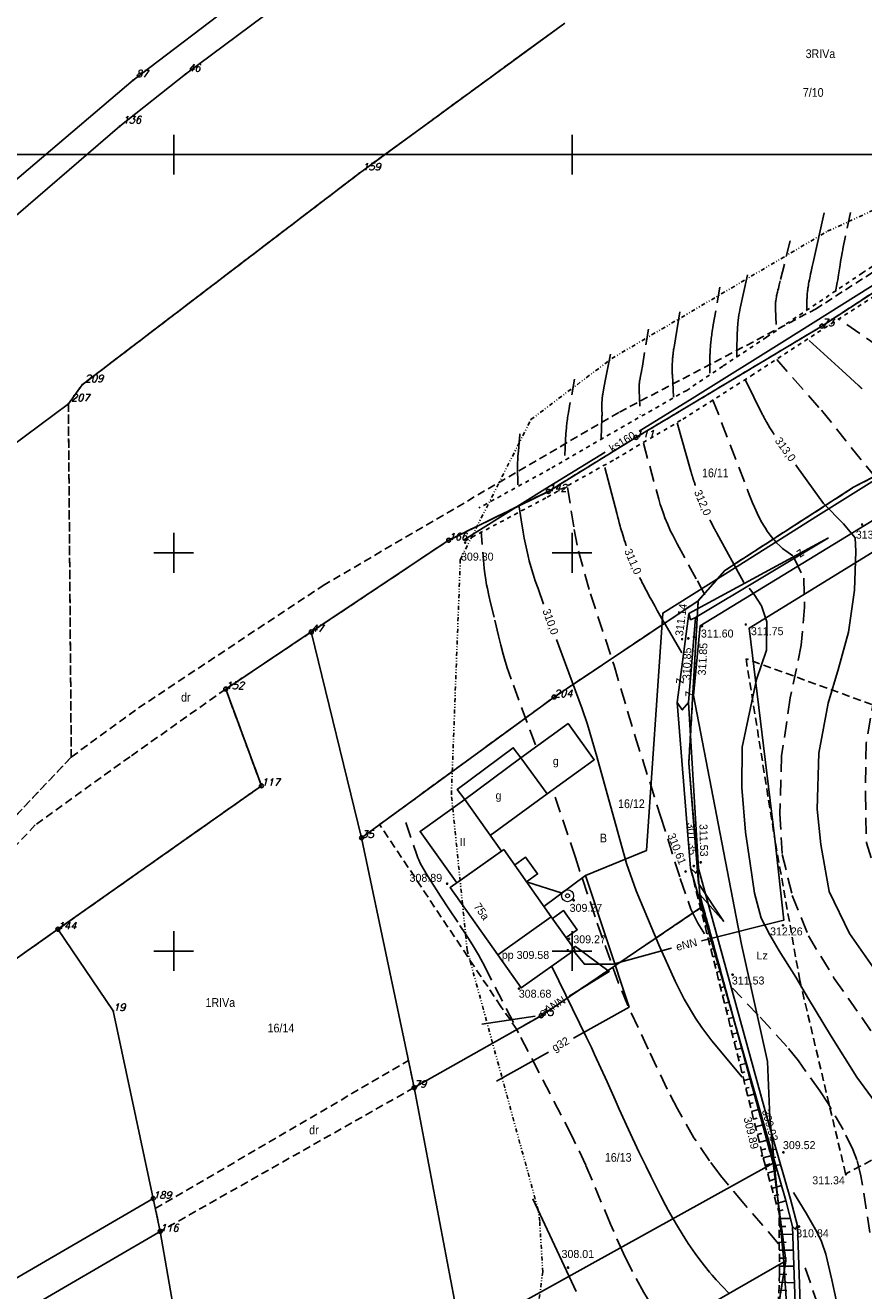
# Model space of a CAD drawing. Extents: x 4615668 to 9249187, y 5334101 to 10688993.
# Tile 39 of 120: x 4667366 to 4667471, y 5336927 to 5337085. Entities that reach past the tile are written whole.
import ezdxf
from ezdxf.enums import TextEntityAlignment as Align

# ---------------------------------------------------------------- set-up
doc = ezdxf.new("R2010")
doc.units = 0
doc.header["$MEASUREMENT"] = 0
for name, pattern in [('DIVIDE', [1.25, 0.5, -0.25, 0, -0.25, 0, -0.25]), ('DROGA', [1, 0.5, -0.5]), ('GEN7', [13.75, 9.75, -1.5, 1, -1.5]), ('KONTUR', [1.5, 1, -0.5]), ('SKARPA1', [1.5, 1, -0.5]), ('UZYTEK', [1.5, 1, -0.5]), ('WARSTWICA', [3, 2, -1])]:
    doc.linetypes.add(name, pattern=pattern)
for name, color, linetype in [('1', 7, 'Continuous'), ('10', 7, 'Continuous'), ('11', 7, 'Continuous'), ('13', 7, 'Continuous'), ('14', 7, 'Continuous'), ('17', 7, 'Continuous'), ('2', 7, 'Continuous'), ('21', 7, 'Continuous'), ('25', 7, 'Continuous'), ('26', 7, 'Continuous'), ('27', 7, 'Continuous'), ('31', 7, 'Continuous'), ('38', 7, 'Continuous'), ('45', 7, 'Continuous'), ('5', 7, 'Continuous'), ('50', 7, 'Continuous'), ('51', 7, 'Continuous'), ('52', 7, 'Continuous'), ('57', 7, 'Continuous'), ('58', 7, 'Continuous'), ('60', 7, 'Continuous'), ('7', 4, 'GEN7'), ('8', 7, 'Continuous'), ('9', 7, 'Continuous'), ('UWWPA_907', 7, 'Continuous')]:
    doc.layers.add(name, color=color, linetype=linetype)
doc.styles.add('ITALICT', font='ITALICT', dxfattribs={"height": 0.2})
doc.styles.add('txt', font='TXT', dxfattribs={"height": 0.2})

# ---------------------------------------------------------------- blocks, each defined once
blk = doc.blocks.new('202')
at = {"layer": '57', "color": 3, "linetype": 'Continuous'}
blk.add_circle((0, 0), 0.25, dxfattribs=at)
blk = doc.blocks.new('203')
at = {"layer": '57', "color": 3, "linetype": 'Continuous'}
blk.add_circle((0, 0), 0.045, dxfattribs=at)
blk = doc.blocks.new('*M2220')
at = {"layer": '60', "color": 7, "linetype": 'Continuous'}
for p, q in [((150, 247.5), (150, 250)), ((200, 247.5), (200, 250)), ((150, 197.5), (150, 202.5)), ((200, 197.5), (200, 202.5)), ((147.5, 200), (152.5, 200)), ((197.5, 200), (202.5, 200)), ((150, 147.5), (150, 152.5)), ((200, 147.5), (200, 152.5)), ((147.5, 150), (152.5, 150)), ((197.5, 150), (202.5, 150))]:
    blk.add_line(p, q, dxfattribs=at)
blk.add_lwpolyline([(0, 0), (0, 250), (400, 250), (400, 0)], close=True, dxfattribs=at)
blk = doc.blocks.new('WYS')
at = {"layer": '52', "color": 67, "linetype": 'Continuous'}
blk.add_circle((0, 0), 0.08, dxfattribs=at)
blk = doc.blocks.new('SB')
at = {"layer": 'UWWPA_907', "color": 7, "linetype": 'Continuous', "lineweight": 13}
for radius in [0.75, 0.25]:
    blk.add_circle((0, 0), radius, dxfattribs=at)
blk = doc.blocks.new('ZSYT')
at = {"layer": '60', "color": 7, "linetype": 'Continuous', "style": 'txt', "width": 0.88}
blk.add_text('z', height=1.25, rotation=360, dxfattribs=at).set_placement((-0.02, 0.19), align=Align.MIDDLE)
blk = doc.blocks.new('*M2251')
at = {"layer": '60', "color": 7, "linetype": 'Continuous'}
for p, q in [((150, 0), (150, 2.5)), ((200, 0), (200, 2.5))]:
    blk.add_line(p, q, dxfattribs=at)
blk.add_lwpolyline([(0, 0), (0, 250), (400, 250), (400, 0)], close=True, dxfattribs=at)

msp = doc.modelspace()

# ---------------------------------------------------------------- linework, layer by layer
at = {"layer": '1', "color": 2, "linetype": 'Continuous'}
msp.add_lwpolyline([(4667633.666, 5337057.64), (4667620.112, 5337058.12), (4667607.648, 5337057.1), (4667589.573, 5337058.77), (4667559.804, 5337073.245), (4667557.887, 5337075.286), (4667552.231, 5337070.586), (4667533.017, 5337057.983), (4667509.186, 5337044.755), (4667501.289, 5337042.437), (4667500.309, 5337042.072), (4667482.555, 5337034.088), (4667469.686, 5337027.413), (4667453.541, 5337016.985), (4667450.205, 5337013.171), (4667449.013, 5336992.791), (4667450.225, 5336977.657), (4667453.366, 5336972.931), (4667450.382, 5336976.284), (4667450.786, 5336974.805), (4667459.594, 5336942.567), (4667461.194, 5336930.303), (4667459.054, 5336917.249)], dxfattribs=at)
at = {"layer": '11', "color": 2, "linetype": 'Continuous'}
for points in [[(4667424.084, 5336983.689), (4667431.217, 5336988.915), (4667427.931, 5336993.447), (4667420.89, 5336988.195)], [(4667427.137, 5336979.988), (4667428.529, 5336980.974), (4667430.02, 5336978.869), (4667428.628, 5336977.883)], [(4667431.89, 5336973.281), (4667433.289, 5336974.273), (4667434.997, 5336971.863), (4667433.597, 5336970.871)]]:
    msp.add_lwpolyline(points, dxfattribs=at)
for points in [[(4667425.483, 5336981.714), (4667420.89, 5336988.195), (4667415.277, 5336984.217), (4667419.87, 5336977.736)], [(4667425.027, 5336968.72), (4667427.971, 5336964.566), (4667434.691, 5336969.328), (4667431.747, 5336973.482)]]:
    msp.add_lwpolyline(points, close=True, dxfattribs=at)
at = {"layer": '13', "color": 7, "linetype": 'Continuous'}
for points in [[(4667427.931, 5336993.447), (4667433.847, 5336997.737), (4667437.133, 5336993.205), (4667431.217, 5336988.915)], [(4667427.931, 5336993.447), (4667426.98, 5336994.722), (4667419.939, 5336989.47), (4667420.89, 5336988.195)]]:
    msp.add_lwpolyline(points, dxfattribs=at)
msp.add_lwpolyline([(4667425.77, 5336981.917), (4667431.747, 5336973.482), (4667425.027, 5336968.72), (4667419.05, 5336977.155)], close=True, dxfattribs=at)
at = {"layer": '17', "color": 97, "linetype": 'DROGA'}
for points in [[(4667420.919, 5337020.678), (4667431.251, 5337026.18), (4667439.84, 5337030.99), (4667448.256, 5337035.965), (4667456.836, 5337041.409), (4667465.177, 5337046.835), (4667476.323, 5337054.022), (4667482.861, 5337058.28), (4667494.151, 5337065.577), (4667509.324, 5337075.033)], [(4667493.212, 5337069.233), (4667482.053, 5337061.733), (4667470.807, 5337054.319), (4667458.746, 5337046.254), (4667453.277, 5337042.61), (4667448.745, 5337039.584), (4667439.164, 5337034.119), (4667431.574, 5337029.71), (4667422.649, 5337024.819)]]:
    msp.add_lwpolyline(points, dxfattribs=at)
at = {"layer": '2', "color": 5, "linetype": 'Continuous'}
for p, q in [((4667385.823, 5337079.277), (4667438.669, 5337118.629)), ((4667404.153, 5337097.454), (4667379.266, 5337078.535)), ((4667407.679, 5337066.864), (4667433.447, 5337085.699)), ((4667339.73, 5337044.896), (4667379.266, 5337078.535)), ((4667377.59, 5337072.755), (4667385.823, 5337079.277)), ((4667333.337, 5337034.664), (4667377.59, 5337072.755)), ((4667372.849, 5337040.276), (4667407.679, 5337066.864)), ((4667477.934, 5337055.633), (4667465.724, 5337047.653)), ((4667465.724, 5337047.653), (4667442.374, 5337033.673)), ((4667371.128, 5337037.875), (4667372.849, 5337040.276)), ((4667317.382, 5336998.014), (4667371.128, 5337037.875)), ((4667469.686, 5337027.413), (4667482.555, 5337034.088)), ((4667482.555, 5337034.088), (4667469.686, 5337027.413)), ((4667442.374, 5337033.673), (4667431.384, 5337026.903)), ((4667431.384, 5337026.903), (4667418.874, 5337020.773)), ((4667453.541, 5337016.985), (4667469.686, 5337027.413)), ((4667469.686, 5337027.413), (4667453.541, 5337016.985)), ((4667418.874, 5337020.773), (4667401.624, 5337009.253)), ((4667450.205, 5337013.171), (4667453.541, 5337016.985)), ((4667453.541, 5337016.985), (4667450.205, 5337013.171)), ((4667450.205, 5337013.171), (4667432.104, 5337001.083)), ((4667449.013, 5336992.791), (4667450.205, 5337013.171)), ((4667450.205, 5337013.171), (4667449.013, 5336992.791)), ((4667401.624, 5337009.253), (4667390.884, 5337002.083)), ((4667401.624, 5337009.253), (4667407.924, 5336983.403)), ((4667390.884, 5337002.083), (4667395.364, 5336989.933)), ((4667432.104, 5337001.083), (4667407.924, 5336983.403)), ((4667450.382, 5336976.284), (4667449.013, 5336992.791)), ((4667449.013, 5336992.791), (4667450.382, 5336976.284)), ((4667395.364, 5336989.933), (4667369.814, 5336971.923)), ((4667407.924, 5336983.403), (4667414.524, 5336952.043)), ((4667450.786, 5336974.805), (4667450.382, 5336976.284)), ((4667450.382, 5336976.284), (4667450.786, 5336974.805)), ((4667450.786, 5336974.805), (4667430.484, 5336961.073)), ((4667459.594, 5336942.567), (4667450.786, 5336974.805)), ((4667450.786, 5336974.805), (4667459.594, 5336942.567)), ((4667369.814, 5336971.923), (4667361.344, 5336965.953)), ((4667369.814, 5336971.923), (4667376.754, 5336961.683)), ((4667381.774, 5336938.113), (4667376.754, 5336961.683)), ((4667414.524, 5336952.043), (4667430.484, 5336961.073)), ((4667420.434, 5336920.873), (4667414.524, 5336952.043)), ((4667420.434, 5336920.873), (4667459.594, 5336942.567)), ((4667461.194, 5336930.303), (4667459.594, 5336942.567)), ((4667459.594, 5336942.567), (4667461.194, 5336930.303)), ((4667381.774, 5336938.113), (4667346.364, 5336917.503)), ((4667382.654, 5336933.993), (4667381.774, 5336938.113)), ((4667382.654, 5336933.993), (4667348.394, 5336914.013)), ((4667388.104, 5336902.973), (4667382.654, 5336933.993)), ((4667461.194, 5336930.303), (4667377.361, 5336882.144)), ((4667459.054, 5336917.249), (4667461.194, 5336930.303)), ((4667459.054, 5336917.249), (4667461.194, 5336930.303))]:
    msp.add_line(p, q, dxfattribs=at)
at = {"layer": '21', "color": 1, "linetype": 'Continuous'}
msp.add_line((4667423.018, 5336960.024), (4667429.744, 5336961.012), dxfattribs=at)
for points in [[(4667520.526, 5337048.18), (4667520.095, 5337047.972), (4667512.306, 5337044.375), (4667474.759, 5337020.913), (4667456.603, 5337009.732), (4667459.797, 5336983.273), (4667460.958, 5336973.065), (4667450.617, 5336970.482)], [(4667433.978, 5336963.519), (4667439.033, 5336966.613), (4667434.779, 5336969.77), (4667434.514, 5336969.577)], [(4667446.834, 5336969.537), (4667446.651, 5336969.491), (4667439.509, 5336967.534), (4667435.897, 5336967.534), (4667434.527, 5336969.212)]]:
    msp.add_lwpolyline(points, dxfattribs=at)
at = {"layer": '25', "color": 165, "linetype": 'Continuous'}
msp.add_line((4667428.641, 5336977.865), (4667433.119, 5336976.471), dxfattribs=at)
at = {"layer": '27', "color": 17, "linetype": 'Continuous'}
for points in [[(4667442.778, 5337034.458), (4667449.445, 5337038.562), (4667461.022, 5337045.797), (4667475.416, 5337054.861), (4667493.395, 5337066.127), (4667497.951, 5337069.018)], [(4667420.747, 5337020.793), (4667430.933, 5337027.166), (4667438.52, 5337031.837)]]:
    msp.add_lwpolyline(points, dxfattribs=at)
at = {"layer": '31', "color": 2, "linetype": 'Continuous'}
msp.add_line((4667424.888, 5336952.863), (4667431.382, 5336956.494), dxfattribs=at)
for points in [[(4667436.024, 5336978.663), (4667443.68, 5336981.792), (4667445.738, 5337011.626), (4667455.095, 5337017.474), (4667465.302, 5337023.908), (4667475.329, 5337030.192), (4667481.333, 5337034.211), (4667491.867, 5337040.558), (4667495.099, 5337042.489)], [(4667434.546, 5336958.263), (4667441.512, 5336962.157), (4667436.024, 5336978.663), (4667430.82, 5336974.79)]]:
    msp.add_lwpolyline(points, dxfattribs=at)
at = {"layer": '38', "color": 97, "linetype": 'Continuous'}
msp.add_lwpolyline([(4667441.134, 5336816.365), (4667437.454, 5336819.38), (4667445.882, 5336838.201), (4667452.052, 5336861.21), (4667457.772, 5336884.339), (4667459.355, 5336890.248), (4667462.285, 5336909.444), (4667460.893, 5336930.707), (4667459.161, 5336948.272), (4667458.881, 5336955.335), (4667455.616, 5336969.993), (4667449.594, 5337001.266), (4667450.457, 5337010.02), (4667483.97, 5337030.488), (4667505.008, 5337043.38), (4667512.2, 5337047.931), (4667538.938, 5337064.283), (4667548.813, 5337070.486), (4667555.482, 5337074.448), (4667563.84, 5337069.197)], dxfattribs=at)
at = {"layer": '45', "color": 219, "linetype": 'Continuous'}
for points in [[(4667466.554, 5337021.067), (4667449.03, 5337011.553), (4667447.552, 5337000.407), (4667449.217, 5336979.611), (4667458.364, 5336947.736)], [(4667466.554, 5337021.067), (4667449.837, 5337011.047), (4667448.964, 5337000.373), (4667450.211, 5336979.56), (4667458.94, 5336947.902)], [(4667449.03, 5337011.553), (4667449.24, 5337010.79), (4667449.837, 5337011.047)], [(4667447.552, 5337000.407), (4667448.197, 5336999.456), (4667448.964, 5337000.373)], [(4667449.217, 5336979.611), (4667449.875, 5336978.953), (4667450.211, 5336979.56)], [(4667458.364, 5336947.736), (4667461.191, 5336937.865), (4667462.043, 5336934.583), (4667462.536, 5336920.08), (4667456.314, 5336890.077), (4667451.968, 5336872.135), (4667446.309, 5336848.231), (4667444.64, 5336840.632), (4667438.096, 5336824.678), (4667436.074, 5336820.156)], [(4667458.94, 5336947.902), (4667461.771, 5336938.021), (4667462.641, 5336934.669), (4667463.138, 5336920.028), (4667456.9, 5336889.945), (4667452.552, 5336871.995), (4667446.893, 5336848.097), (4667445.214, 5336840.452), (4667438.648, 5336824.44), (4667436.618, 5336819.902)], [(4667462.043, 5336934.583), (4667462.373, 5336934.26), (4667462.641, 5336934.669)]]:
    msp.add_lwpolyline(points, dxfattribs=at)
at = {"layer": '50', "color": 216, "linetype": 'Continuous'}
for points in [[(4667465.999, 5337061.857), (4667464.611, 5337055.618), (4667464.505, 5337055.144), (4667464.362, 5337054.511), (4667464.292, 5337054.194), (4667464.224, 5337053.876), (4667464.191, 5337053.717), (4667464.144, 5337053.478), (4667464.083, 5337053.159), (4667464.055, 5337052.999), (4667464.015, 5337052.76), (4667463.978, 5337052.52), (4667463.961, 5337052.4), (4667463.933, 5337052.186), (4667463.92, 5337052.079), (4667463.903, 5337051.918), (4667463.887, 5337051.758), (4667463.88, 5337051.677), (4667463.867, 5337051.516), (4667463.862, 5337051.436), (4667463.855, 5337051.315), (4667463.848, 5337051.154), (4667463.845, 5337051.073), (4667463.842, 5337050.952), (4667463.84, 5337050.771), (4667463.84, 5337049.74)], [(4667456.394, 5337054.085), (4667455.469, 5337049.908), (4667455.366, 5337049.395), (4667455.307, 5337049.051), (4667455.212, 5337048.359), (4667455.175, 5337048.011), (4667455.118, 5337047.314), (4667455.082, 5337046.614), (4667455.068, 5337046.148), (4667455.058, 5337045.216), (4667455.058, 5337043.772)], [(4667447.873, 5337049.458), (4667447.154, 5337045.024), (4667447.122, 5337044.82), (4667447.107, 5337044.718), (4667447.086, 5337044.565), (4667447.056, 5337044.335), (4667447.029, 5337044.105), (4667447.016, 5337043.99), (4667446.994, 5337043.759), (4667446.984, 5337043.644), (4667446.97, 5337043.47), (4667446.955, 5337043.239), (4667446.948, 5337043.123), (4667446.94, 5337042.949), (4667446.931, 5337042.689), (4667446.927, 5337042.457), (4667446.927, 5337042.342), (4667446.927, 5337042.168), (4667446.93, 5337041.994), (4667446.932, 5337041.908), (4667446.938, 5337041.734), (4667446.942, 5337041.648), (4667446.948, 5337041.518), (4667447.102, 5337038.733)], [(4667470.755, 5337039.794), (4667470.716, 5337039.83), (4667470.696, 5337039.848), (4667470.667, 5337039.876), (4667470.652, 5337039.889), (4667470.633, 5337039.908), (4667470.623, 5337039.917), (4667470.608, 5337039.93), (4667470.589, 5337039.949), (4667470.579, 5337039.958), (4667470.557, 5337039.978), (4667470.527, 5337040.006), (4667470.512, 5337040.019), (4667470.49, 5337040.04), (4667470.457, 5337040.07), (4667470.428, 5337040.097), (4667470.413, 5337040.111), (4667470.391, 5337040.131), (4667470.379, 5337040.142), (4667470.365, 5337040.155), (4667470.357, 5337040.162), (4667470.346, 5337040.172), (4667470.331, 5337040.186), (4667470.324, 5337040.192), (4667470.307, 5337040.208), (4667468.246, 5337042.088), (4667465.497, 5337044.596), (4667464.123, 5337045.85)], [(4667439.185, 5337044.147), (4667438.531, 5337040.78), (4667438.316, 5337039.656), (4667438.209, 5337039.094), (4667438.19, 5337038.984), (4667438.178, 5337038.912), (4667438.158, 5337038.765), (4667438.15, 5337038.692), (4667438.135, 5337038.545), (4667438.124, 5337038.398), (4667438.118, 5337038.3), (4667438.109, 5337038.103), (4667438.105, 5337037.956), (4667438.104, 5337037.857), (4667438.103, 5337037.659), (4667438.106, 5337037.363), (4667438.112, 5337036.967), (4667438.114, 5337036.769), (4667438.115, 5337036.571), (4667438.114, 5337036.472), (4667438.113, 5337036.324), (4667438.109, 5337036.177), (4667438.106, 5337036.103), (4667438.003, 5337033.525)], [(4667456.1, 5337040.932), (4667458.277, 5337036.521), (4667458.325, 5337036.426), (4667458.421, 5337036.236), (4667458.52, 5337036.048), (4667458.587, 5337035.923), (4667458.724, 5337035.675), (4667458.83, 5337035.491), (4667458.901, 5337035.368), (4667459.046, 5337035.124), (4667459.119, 5337035.003), (4667459.269, 5337034.762), (4667459.42, 5337034.522), (4667459.523, 5337034.363), (4667459.73, 5337034.048)], [(4667447.567, 5337035.486), (4667449.261, 5337029.458), (4667449.28, 5337029.39), (4667449.306, 5337029.299), (4667449.319, 5337029.254), (4667449.332, 5337029.209), (4667449.35, 5337029.149), (4667449.359, 5337029.119), (4667449.386, 5337029.029), (4667449.404, 5337028.969), (4667449.428, 5337028.889), (4667449.44, 5337028.849), (4667449.454, 5337028.804), (4667449.472, 5337028.744), (4667449.482, 5337028.714), (4667449.51, 5337028.624), (4667449.528, 5337028.564), (4667449.554, 5337028.485), (4667449.566, 5337028.445), (4667449.595, 5337028.355), (4667449.614, 5337028.296), (4667449.64, 5337028.216), (4667449.653, 5337028.177), (4667449.673, 5337028.117), (4667449.699, 5337028.038), (4667449.712, 5337027.998), (4667449.752, 5337027.879), (4667449.779, 5337027.8), (4667449.814, 5337027.694), (4667449.832, 5337027.642)], [(4667441.15, 5337020.079), (4667441.1, 5337020.228), (4667441.001, 5337020.527), (4667440.904, 5337020.827), (4667440.841, 5337021.028), (4667440.717, 5337021.429), (4667440.627, 5337021.731), (4667440.568, 5337021.933), (4667440.451, 5337022.336), (4667440.394, 5337022.539), (4667440.282, 5337022.944), (4667440.172, 5337023.349), (4667440.099, 5337023.62), (4667439.957, 5337024.162), (4667438.465, 5337029.907)], [(4667462.433, 5337030.237), (4667462.589, 5337030.012), (4667465.919, 5337025.365), (4667468.438, 5337022.838), (4667469.89, 5337021.082), (4667469.975, 5337019.369), (4667469.807, 5337014.505), (4667469.039, 5337009.238), (4667467.803, 5337004.67), (4667466.523, 5337000.301), (4667465.33, 5336994.031), (4667465.117, 5336987.008), (4667465.586, 5336982.554), (4667466.612, 5336976.677), (4667469.174, 5336971.409), (4667472.718, 5336966.356), (4667477.267, 5336960.937), (4667481.323, 5336956.997), (4667484.354, 5336954.085)], [(4667451.657, 5337023.321), (4667451.732, 5337023.173), (4667451.769, 5337023.099), (4667451.825, 5337022.988), (4667451.881, 5337022.878), (4667451.909, 5337022.822), (4667451.966, 5337022.712), (4667451.995, 5337022.657), (4667452.037, 5337022.574), (4667452.094, 5337022.464), (4667452.123, 5337022.409), (4667452.166, 5337022.326), (4667452.231, 5337022.203), (4667452.29, 5337022.093), (4667452.319, 5337022.038), (4667452.363, 5337021.956), (4667452.407, 5337021.874), (4667452.429, 5337021.834), (4667452.473, 5337021.752), (4667452.496, 5337021.711), (4667452.529, 5337021.65), (4667455.915, 5337015.474)], [(4667448.143, 5337006.628), (4667446.045, 5337010.228), (4667445.602, 5337010.99), (4667445.381, 5337011.372), (4667445.052, 5337011.946), (4667444.725, 5337012.522), (4667444.563, 5337012.81), (4667444.349, 5337013.196), (4667444.242, 5337013.389), (4667444.084, 5337013.68), (4667443.848, 5337014.116), (4667443.642, 5337014.506), (4667443.54, 5337014.702), (4667443.388, 5337014.995), (4667443.238, 5337015.29), (4667443.163, 5337015.438), (4667443.016, 5337015.734), (4667442.943, 5337015.882), (4667442.835, 5337016.106)], [(4667482.562, 5336932.712), (4667481.537, 5336935.281), (4667479.872, 5336938.707), (4667477.652, 5336942.39), (4667473.767, 5336948.343), (4667470.102, 5336953.371), (4667466.815, 5336958.638), (4667464.044, 5336963.204), (4667462.464, 5336965.902), (4667460.372, 5336969.199), (4667459.18, 5336971.235), (4667458.113, 5336973.334), (4667457.259, 5336976.46), (4667456.704, 5336980.186), (4667456.147, 5336984.105), (4667455.677, 5336989.715), (4667455.72, 5336994.768), (4667457.512, 5337003.299), (4667458.75, 5337006.982), (4667458.793, 5337010.536), (4667458.153, 5337012.549), (4667457.213, 5337013.962), (4667456.573, 5337014.733)], [(4667431.819, 5336967.242), (4667436.18, 5336958.328), (4667436.792, 5336957.057), (4667437.193, 5336956.206), (4667437.979, 5336954.497), (4667438.751, 5336952.781), (4667439.772, 5336950.49), (4667440.283, 5336949.344), (4667441.446, 5336946.773), (4667442.749, 5336943.991), (4667443.639, 5336942.148), (4667444.241, 5336940.922), (4667445.469, 5336938.479), (4667446.101, 5336937.268), (4667446.426, 5336936.667), (4667446.927, 5336935.77), (4667447.708, 5336934.441), (4667448.525, 5336933.134), (4667448.948, 5336932.49), (4667449.528, 5336931.642), (4667449.824, 5336931.223), (4667450.277, 5336930.602), (4667450.977, 5336929.686), (4667451.619, 5336928.889), (4667451.948, 5336928.498), (4667452.45, 5336927.919), (4667453.225, 5336927.072), (4667454.027, 5336926.251)], [(4667470.116, 5336899.665), (4667469.783, 5336906.334), (4667469.081, 5336914.337), (4667468.454, 5336920.358), (4667468.057, 5336922.892), (4667466.976, 5336927.916), (4667466.205, 5336931.136), (4667465.649, 5336932.702), (4667465.071, 5336933.926), (4667463.728, 5336936.259), (4667462.14, 5336938.853)], [(4667429.427, 5336938.093), (4667434.858, 5336926.456)]]:
    msp.add_lwpolyline(points, dxfattribs=at)
at = {"layer": '50', "color": 245, "linetype": 'WARSTWICA'}
for points in [[(4667469.289, 5337061.904), (4667468.364, 5337057.367), (4667468.333, 5337057.211), (4667468.273, 5337056.899), (4667468.215, 5337056.587), (4667468.177, 5337056.378), (4667468.105, 5337055.961), (4667468.07, 5337055.752), (4667468.002, 5337055.333), (4667467.801, 5337054.078), (4667467.698, 5337053.451), (4667467.644, 5337053.138), (4667467.438, 5337051.952)], [(4667461.732, 5337058.346), (4667460.498, 5337053.345), (4667460.455, 5337053.174), (4667460.367, 5337052.831), (4667460.249, 5337052.373), (4667460.191, 5337052.144), (4667460.135, 5337051.914), (4667460.108, 5337051.798), (4667460.058, 5337051.568), (4667460.034, 5337051.452), (4667460.001, 5337051.279), (4667459.971, 5337051.105), (4667459.957, 5337051.018), (4667459.935, 5337050.863), (4667459.925, 5337050.786), (4667459.912, 5337050.669), (4667459.9, 5337050.553), (4667459.896, 5337050.495), (4667459.887, 5337050.378), (4667459.884, 5337050.32), (4667459.881, 5337050.232), (4667459.878, 5337050.116), (4667459.877, 5337050.057), (4667459.878, 5337049.969), (4667459.881, 5337049.838), (4667459.984, 5337047.26)], [(4667452.897, 5337052.538), (4667452.075, 5337047.794), (4667452.014, 5337047.43), (4667451.985, 5337047.248), (4667451.942, 5337046.975), (4667451.902, 5337046.701), (4667451.883, 5337046.564), (4667451.847, 5337046.289), (4667451.83, 5337046.152), (4667451.806, 5337045.946), (4667451.776, 5337045.67), (4667451.762, 5337045.533), (4667451.743, 5337045.326), (4667451.718, 5337045.016), (4667451.699, 5337044.74), (4667451.691, 5337044.602), (4667451.681, 5337044.395), (4667451.674, 5337044.187), (4667451.67, 5337044.084), (4667451.666, 5337043.877), (4667451.665, 5337043.773), (4667451.664, 5337043.618), (4667451.664, 5337041.761)], [(4667486.898, 5336975.095), (4667484.645, 5336979.652), (4667483.019, 5336985.506), (4667482.465, 5336989.71), (4667482.317, 5336995.12), (4667482.243, 5337000.011), (4667481.542, 5337006.317), (4667481.21, 5337011.615), (4667481.284, 5337014.876), (4667482.575, 5337018.786), (4667485.896, 5337026.549), (4667487.078, 5337029.216), (4667487.152, 5337031.18), (4667486.45, 5337032.699), (4667482.128, 5337036.812), (4667476.789, 5337041.563), (4667472.947, 5337045.009), (4667467.923, 5337048.492)], [(4667443.952, 5337047.279), (4667443.181, 5337042.638), (4667443.142, 5337042.413), (4667443.114, 5337042.264), (4667443.056, 5337041.964), (4667442.976, 5337041.565), (4667442.938, 5337041.365), (4667442.901, 5337041.165), (4667442.884, 5337041.065), (4667442.851, 5337040.865), (4667442.837, 5337040.765), (4667442.817, 5337040.614), (4667442.801, 5337040.48), (4667442.794, 5337040.413), (4667442.785, 5337040.313), (4667442.774, 5337040.162), (4667442.767, 5337040.011), (4667442.765, 5337039.936), (4667442.765, 5337039.785), (4667442.766, 5337039.709), (4667442.77, 5337039.596), (4667442.924, 5337036.553)], [(4667460.049, 5337043.445), (4667465.656, 5337037.093), (4667471.262, 5337030.094), (4667474.489, 5337026.17), (4667475.336, 5337024.309), (4667475.096, 5337022.306), (4667473.886, 5337018.544), (4667473.281, 5337015.065), (4667473.04, 5337009.222), (4667472.354, 5337001.374), (4667471.266, 5336995.289), (4667471.186, 5336988.897), (4667471.307, 5336982.788), (4667473.123, 5336977.116), (4667476.712, 5336971.371), (4667480.887, 5336965.927), (4667485.042, 5336960.911)], [(4667434.671, 5337041), (4667434.054, 5337037.648), (4667433.988, 5337037.28), (4667433.956, 5337037.095), (4667433.909, 5337036.818), (4667433.865, 5337036.541), (4667433.843, 5337036.402), (4667433.802, 5337036.125), (4667433.782, 5337035.986), (4667433.753, 5337035.777), (4667433.717, 5337035.498), (4667433.7, 5337035.359), (4667433.676, 5337035.15), (4667433.642, 5337034.836), (4667433.616, 5337034.557), (4667433.603, 5337034.417), (4667433.587, 5337034.207), (4667433.565, 5337033.892), (4667433.547, 5337033.577), (4667433.54, 5337033.42), (4667433.437, 5337030.893)], [(4667452.046, 5337038.358), (4667456.604, 5337026.505), (4667457.02, 5337025.46), (4667457.242, 5337024.937), (4667457.597, 5337024.156), (4667457.98, 5337023.388), (4667458.184, 5337023.011), (4667458.47, 5337022.518), (4667458.619, 5337022.277), (4667458.851, 5337021.921), (4667459.218, 5337021.405), (4667459.565, 5337020.966), (4667459.747, 5337020.755), (4667460.029, 5337020.448), (4667460.475, 5337020.013), (4667460.79, 5337019.741), (4667460.952, 5337019.612), (4667461.202, 5337019.425), (4667462.049, 5337018.818)], [(4667443.305, 5337032.941), (4667445.241, 5337025.902), (4667445.429, 5337025.257), (4667445.565, 5337024.831), (4667445.862, 5337023.986), (4667446.022, 5337023.567), (4667446.364, 5337022.738), (4667446.733, 5337021.92), (4667446.992, 5337021.381), (4667447.54, 5337020.319), (4667450.081, 5337015.666), (4667451.485, 5337013.054)], [(4667433.79, 5337027.407), (4667434.618, 5337022.093), (4667435.157, 5337019.376), (4667436.67, 5337014.036), (4667439.632, 5337005.039), (4667442.266, 5336996.125), (4667445.474, 5336986.123), (4667447.942, 5336978.282), (4667449.251, 5336974.457), (4667450.164, 5336972.67), (4667450.987, 5336971.349)], [(4667429.755, 5336995.077), (4667426.71, 5337003.33), (4667426.413, 5337004.173), (4667426.228, 5337004.739), (4667425.884, 5337005.879), (4667425.722, 5337006.453), (4667425.417, 5337007.606), (4667425.129, 5337008.765), (4667424.57, 5337011.089), (4667424.127, 5337012.904), (4667423.915, 5337013.813), (4667423.72, 5337014.725), (4667423.631, 5337015.182), (4667423.477, 5337016.1), (4667423.414, 5337016.561), (4667423.339, 5337017.255), (4667422.928, 5337021.877)], [(4667462.247, 5337018.499), (4667463.429, 5337016.017), (4667463.54, 5337012.348), (4667463.133, 5337007.606), (4667461.733, 5337000.961), (4667460.662, 5336993.698), (4667460.442, 5336986.426), (4667460.738, 5336981.313), (4667461.994, 5336976.163), (4667464.025, 5336971.105), (4667467.276, 5336965.732), (4667472.552, 5336958.235), (4667476.758, 5336953.017), (4667483.551, 5336945.503)], [(4667460.275, 5336932.445), (4667455.913, 5336937.48), (4667452.981, 5336941.025), (4667451.596, 5336942.863), (4667449.66, 5336945.733), (4667447.572, 5336949.365), (4667446.3, 5336951.843), (4667443.899, 5336956.876), (4667441.354, 5336962.363), (4667440.204, 5336965.159), (4667437.241, 5336973.495), (4667434.773, 5336980.923), (4667432.057, 5336989.095)], [(4667413.505, 5336985.335), (4667414.86, 5336981.258), (4667415, 5336980.879), (4667415.106, 5336980.631), (4667415.342, 5336980.147), (4667415.47, 5336979.909), (4667415.741, 5336979.44), (4667416.312, 5336978.517), (4667416.595, 5336978.055), (4667417.336, 5336976.854), (4667417.844, 5336976.063), (4667418.883, 5336974.495), (4667420.279, 5336972.413), (4667420.967, 5336971.366), (4667421.638, 5336970.31), (4667421.966, 5336969.777), (4667422.599, 5336968.7), (4667422.904, 5336968.154), (4667423.343, 5336967.325), (4667427.646, 5336958.916)], [(4667471.733, 5336933.853), (4667470.625, 5336940.967), (4667470.117, 5336942.969), (4667469.61, 5336944.259), (4667468.371, 5336946.766), (4667466.488, 5336950.041), (4667465.453, 5336951.619), (4667462.778, 5336955.401), (4667461.319, 5336957.195), (4667457.735, 5336961.123), (4667454.484, 5336964.532)], [(4667457.562, 5336909.9), (4667452.131, 5336915.1), (4667450.739, 5336916.492), (4667448.13, 5336919.449), (4667445.754, 5336922.61), (4667444.297, 5336924.813), (4667443.383, 5336926.318), (4667441.689, 5336929.405), (4667440.802, 5336931.213), (4667439.178, 5336934.89), (4667436.086, 5336942.293), (4667434.365, 5336945.913), (4667427.426, 5336959.343)], [(4667463.613, 5336929.423), (4667465.35, 5336924.421)]]:
    msp.add_lwpolyline(points, dxfattribs=at)
at = {"layer": '50', "color": 7, "linetype": 'Continuous'}
for points in [[(4667427.561, 5337027.719), (4667427.554, 5337028.018), (4667427.548, 5337028.218), (4667427.533, 5337028.618), (4667427.513, 5337029.151), (4667427.506, 5337029.417), (4667427.501, 5337029.683), (4667427.5, 5337029.817), (4667427.501, 5337029.994), (4667427.502, 5337030.083), (4667427.504, 5337030.216), (4667427.51, 5337030.416), (4667427.516, 5337030.554), (4667427.53, 5337030.829), (4667427.547, 5337031.105), (4667427.56, 5337031.288), (4667427.588, 5337031.655), (4667427.612, 5337031.93), (4667427.662, 5337032.481), (4667427.766, 5337033.58), (4667427.799, 5337033.947), (4667427.814, 5337034.131)], [(4667430.777, 5337012.735), (4667430.08, 5337014.699), (4667429.738, 5337015.685), (4667429.467, 5337016.513), (4667429.299, 5337017.069), (4667428.99, 5337018.19), (4667428.849, 5337018.754), (4667428.589, 5337019.887), (4667428.358, 5337021.027), (4667428.217, 5337021.79), (4667427.962, 5337023.319), (4667427.708, 5337024.947)], [(4667455.701, 5336953.343), (4667451.896, 5336957.923), (4667450.627, 5336959.585), (4667449.851, 5336960.745), (4667448.445, 5336963.165), (4667447.309, 5336965.408), (4667445.249, 5336969.984), (4667442.416, 5336976.733), (4667441.198, 5336980.181), (4667437.446, 5336993.632), (4667436.278, 5336997.617), (4667435.62, 5336999.586), (4667432.677, 5337007.525), (4667432.394, 5337008.296)]]:
    msp.add_lwpolyline(points, dxfattribs=at)
at = {"layer": '51', "color": 3, "linetype": 'Continuous'}
for p, q in [((4667450.559, 5336974.277), (4667450.906, 5336974.365)), ((4667450.803, 5336973.307), (4667450.986, 5336973.354)), ((4667451.047, 5336972.338), (4667451.434, 5336972.435)), ((4667451.291, 5336971.368), (4667451.494, 5336971.419)), ((4667451.535, 5336970.398), (4667451.961, 5336970.505)), ((4667451.779, 5336969.428), (4667452.002, 5336969.484)), ((4667452.023, 5336968.459), (4667452.488, 5336968.576)), ((4667452.267, 5336967.489), (4667452.509, 5336967.55)), ((4667452.511, 5336966.519), (4667453.015, 5336966.646)), ((4667452.755, 5336965.549), (4667453.017, 5336965.615)), ((4667452.999, 5336964.579), (4667453.542, 5336964.716)), ((4667453.243, 5336963.61), (4667453.524, 5336963.681)), ((4667453.487, 5336962.64), (4667454.07, 5336962.787)), ((4667453.731, 5336961.67), (4667454.032, 5336961.746)), ((4667453.975, 5336960.7), (4667454.597, 5336960.857)), ((4667454.219, 5336959.731), (4667454.54, 5336959.811)), ((4667454.463, 5336958.761), (4667455.124, 5336958.927)), ((4667454.707, 5336957.791), (4667455.047, 5336957.877)), ((4667454.951, 5336956.821), (4667455.651, 5336956.997)), ((4667455.195, 5336955.851), (4667455.555, 5336955.942)), ((4667455.439, 5336954.882), (4667456.179, 5336955.068)), ((4667455.683, 5336953.912), (4667456.062, 5336954.007)), ((4667455.926, 5336952.942), (4667456.706, 5336953.137)), ((4667456.168, 5336951.972), (4667456.569, 5336952.072)), ((4667456.411, 5336951.002), (4667457.233, 5336951.207)), ((4667456.653, 5336950.031), (4667457.075, 5336950.137)), ((4667456.896, 5336949.061), (4667457.761, 5336949.277)), ((4667457.138, 5336948.091), (4667457.581, 5336948.202)), ((4667457.381, 5336947.121), (4667458.463, 5336947.391)), ((4667457.381, 5336947.121), (4667458.288, 5336947.348)), ((4667459.261, 5336947.256), (4667459.195, 5336947.249)), ((4667457.623, 5336946.151), (4667458.181, 5336946.29)), ((4667457.623, 5336946.151), (4667458.087, 5336946.267)), ((4667457.866, 5336945.181), (4667459.014, 5336945.468)), ((4667457.866, 5336945.181), (4667458.815, 5336945.418)), ((4667459.359, 5336946.26), (4667459.409, 5336946.265)), ((4667459.457, 5336945.265), (4667459.573, 5336945.277)), ((4667458.108, 5336944.211), (4667458.699, 5336944.358)), ((4667458.108, 5336944.211), (4667458.594, 5336944.332)), ((4667458.351, 5336943.24), (4667459.565, 5336943.544)), ((4667458.351, 5336943.24), (4667459.342, 5336943.488)), ((4667459.556, 5336944.27), (4667459.969, 5336944.311)), ((4667459.654, 5336943.275), (4667459.951, 5336943.304)), ((4667458.608, 5336942.274), (4667459.217, 5336942.451)), ((4667459.752, 5336942.28), (4667460.529, 5336942.356)), ((4667458.887, 5336941.314), (4667460.102, 5336941.667)), ((4667459.166, 5336940.354), (4667459.772, 5336940.53)), ((4667459.445, 5336939.393), (4667460.653, 5336939.744)), ((4667459.724, 5336938.433), (4667460.326, 5336938.608)), ((4667460.003, 5336937.473), (4667461.202, 5336937.821)), ((4667460.282, 5336936.512), (4667460.868, 5336936.683)), ((4667460.346, 5336935.615), (4667461.773, 5336935.624)), ((4667460.353, 5336934.615), (4667461.192, 5336934.62)), ((4667460.36, 5336933.615), (4667462.076, 5336933.627)), ((4667460.367, 5336932.615), (4667461.238, 5336932.621)), ((4667460.374, 5336931.615), (4667462.143, 5336931.627)), ((4667460.381, 5336930.615), (4667461.279, 5336930.621)), ((4667460.388, 5336929.615), (4667462.211, 5336929.627)), ((4667460.35, 5336927.616), (4667462.283, 5336927.536)), ((4667460.391, 5336928.615), (4667461.32, 5336928.576)), ((4667460.309, 5336926.616), (4667461.313, 5336926.575))]:
    msp.add_line(p, q, dxfattribs=at)
at = {"layer": '51', "color": 3, "linetype": 'SKARPA1'}
for points in [[(4667449.217, 5336979.611), (4667455.815, 5336953.386), (4667458.498, 5336942.652), (4667460.341, 5336936.309)], [(4667458.649, 5336913.26), (4667460.046, 5336920.258), (4667460.394, 5336928.68), (4667460.341, 5336936.309)]]:
    msp.add_lwpolyline(points, dxfattribs=at)
at = {"layer": '58', "color": 1, "linetype": 'DIVIDE'}
msp.add_lwpolyline([(4667635.137, 5336746.721), (4667611.843, 5336742.108), (4667572.576, 5336734.943), (4667555.516, 5336727.548), (4667529.346, 5336729.507), (4667481.63, 5336725.352), (4667448.37, 5336732.25), (4667359.933, 5336775.782), (4667398.242, 5336813.115), (4667410.692, 5336837.43), (4667415.945, 5336849.466), (4667426.645, 5336898.239), (4667430.673, 5336928.904), (4667430.292, 5336935.266), (4667430.112, 5336936.646), (4667421.191, 5336969.296), (4667419.203, 5336988.852), (4667420.331, 5337018.354), (4667429.2, 5337035.929), (4667439.352, 5337043.587), (4667466.433, 5337059.566), (4667488.096, 5337069.486), (4667497.001, 5337072.349), (4667534.178, 5337093.662)], dxfattribs=at)
at = {"layer": '60', "color": 7, "linetype": 'Continuous'}
for p, q in [((4667384.354, 5337069.183), (4667384.354, 5337071.683)), ((4667434.354, 5337069.183), (4667434.354, 5337071.683))]:
    msp.add_line(p, q, dxfattribs=at)
at = {"layer": '7', "color": 245, "linetype": 'KONTUR'}
for p, q in [((4667407.679, 5337066.864), (4667433.447, 5337085.699)), ((4667433.447, 5337085.699), (4667407.679, 5337066.864)), ((4667372.849, 5337040.276), (4667407.679, 5337066.864)), ((4667407.679, 5337066.864), (4667372.849, 5337040.276)), ((4667465.724, 5337047.653), (4667477.934, 5337055.633)), ((4667477.934, 5337055.633), (4667465.724, 5337047.653)), ((4667442.374, 5337033.673), (4667465.724, 5337047.653)), ((4667465.724, 5337047.653), (4667442.374, 5337033.673)), ((4667371.128, 5337037.875), (4667372.849, 5337040.276)), ((4667372.849, 5337040.276), (4667371.128, 5337037.875)), ((4667371.491, 5336993.546), (4667371.128, 5337037.875)), ((4667371.128, 5337037.875), (4667371.491, 5336993.546)), ((4667469.686, 5337027.413), (4667482.555, 5337034.088)), ((4667482.555, 5337034.088), (4667469.686, 5337027.413)), ((4667431.384, 5337026.903), (4667442.374, 5337033.673)), ((4667442.374, 5337033.673), (4667431.384, 5337026.903)), ((4667418.874, 5337020.773), (4667431.384, 5337026.903)), ((4667431.384, 5337026.903), (4667418.874, 5337020.773)), ((4667453.541, 5337016.985), (4667469.686, 5337027.413)), ((4667469.686, 5337027.413), (4667453.541, 5337016.985)), ((4667401.624, 5337009.253), (4667418.874, 5337020.773)), ((4667418.874, 5337020.773), (4667401.624, 5337009.253)), ((4667450.205, 5337013.171), (4667453.541, 5337016.985)), ((4667453.541, 5337016.985), (4667450.205, 5337013.171)), ((4667449.013, 5336992.791), (4667450.205, 5337013.171)), ((4667450.205, 5337013.171), (4667449.013, 5336992.791)), ((4667390.884, 5337002.083), (4667401.624, 5337009.253)), ((4667401.624, 5337009.253), (4667390.884, 5337002.083)), ((4667395.364, 5336989.933), (4667390.884, 5337002.083)), ((4667390.884, 5337002.083), (4667395.364, 5336989.933)), ((4667361.423, 5336982.898), (4667371.491, 5336993.546)), ((4667371.491, 5336993.546), (4667361.423, 5336982.898)), ((4667450.382, 5336976.284), (4667449.013, 5336992.791)), ((4667449.013, 5336992.791), (4667450.382, 5336976.284)), ((4667369.814, 5336971.923), (4667395.364, 5336989.933)), ((4667395.364, 5336989.933), (4667369.814, 5336971.923)), ((4667450.786, 5336974.805), (4667450.382, 5336976.284)), ((4667450.382, 5336976.284), (4667450.786, 5336974.805)), ((4667459.594, 5336942.567), (4667450.786, 5336974.805)), ((4667450.786, 5336974.805), (4667459.594, 5336942.567)), ((4667361.344, 5336965.953), (4667369.814, 5336971.923)), ((4667369.814, 5336971.923), (4667361.344, 5336965.953)), ((4667461.194, 5336930.303), (4667459.594, 5336942.567)), ((4667459.594, 5336942.567), (4667461.194, 5336930.303)), ((4667459.054, 5336917.249), (4667461.194, 5336930.303)), ((4667461.194, 5336930.303), (4667459.054, 5336917.249))]:
    msp.add_line(p, q, dxfattribs=at)
at = {"layer": '9', "color": 3, "linetype": 'UZYTEK'}
for p, q in [((4667464.911, 5337049.779), (4667493.914, 5337068.439)), ((4667477.934, 5337055.633), (4667465.724, 5337047.653)), ((4667440.296, 5337036.86), (4667464.911, 5337049.779)), ((4667465.724, 5337047.653), (4667442.374, 5337033.673)), ((4667403.101, 5337015.077), (4667440.296, 5337036.86)), ((4667442.374, 5337033.673), (4667431.384, 5337026.903)), ((4667431.384, 5337026.903), (4667418.874, 5337020.773)), ((4667418.874, 5337020.773), (4667401.624, 5337009.253)), ((4667379.922, 5336999.709), (4667403.101, 5337015.077)), ((4667432.104, 5337001.083), (4667450.205, 5337013.171)), ((4667450.205, 5337013.171), (4667449.013, 5336992.791)), ((4667401.624, 5337009.253), (4667390.884, 5337002.083)), ((4667390.884, 5337002.083), (4667378.878, 5336993.592)), ((4667410.201, 5336985.068), (4667432.104, 5337001.083)), ((4667371.491, 5336993.546), (4667379.922, 5336999.709)), ((4667361.423, 5336982.898), (4667371.491, 5336993.546)), ((4667378.878, 5336993.592), (4667366.961, 5336985.017)), ((4667449.013, 5336992.791), (4667450.382, 5336976.284)), ((4667366.961, 5336985.017), (4667360.797, 5336978.43)), ((4667425.425, 5336962.22), (4667410.201, 5336985.068)), ((4667450.382, 5336976.284), (4667450.786, 5336974.805)), ((4667450.786, 5336974.805), (4667430.484, 5336961.073)), ((4667427.426, 5336959.343), (4667425.425, 5336962.22)), ((4667430.484, 5336961.073), (4667427.426, 5336959.343)), ((4667382.043, 5336936.855), (4667413.811, 5336955.43)), ((4667413.811, 5336955.43), (4667414.524, 5336952.043)), ((4667414.524, 5336952.043), (4667382.654, 5336933.993)), ((4667382.654, 5336933.993), (4667382.043, 5336936.855))]:
    msp.add_line(p, q, dxfattribs=at)
for points in [[(4667490.326, 5336993.472), (4667456.199, 5337005.887), (4667459.797, 5336983.273)], [(4667483.898, 5336949.163), (4667468.692, 5336941.221), (4667462.938, 5336965.523), (4667459.797, 5336983.273)]]:
    msp.add_lwpolyline(points, dxfattribs=at)

# ---------------------------------------------------------------- block references
at = {"layer": '26', "color": 165, "linetype": 'Continuous'}
msp.add_blockref('SB', (4667433.786, 5336976.128), dxfattribs=at)
at = {"layer": '52', "color": 67, "linetype": 'Continuous'}
for p in [(4667470.772, 5337022.737), (4667420.938, 5337020.458), (4667450.67, 5337009.981), (4667456.171, 5337010.186), (4667448.953, 5337008.439), (4667449.677, 5337008.621), (4667448.183, 5337008.348), (4667449.644, 5336979.857), (4667450.508, 5336980.32), (4667448.62, 5336979.172), (4667418.679, 5336977.633), (4667434.559, 5336975.565), (4667460.831, 5336972.416), (4667433.96, 5336970.717), (4667433.82, 5336969.297), (4667454.503, 5336966.22), (4667427.695, 5336964.47), (4667458.204, 5336943.497), (4667459.357, 5336944.118), (4667460.884, 5336943.916), (4667468.751, 5336941.188), (4667462.841, 5336934.593), (4667433.852, 5336929.449)]:
    msp.add_blockref('WYS', p, dxfattribs=at)
at = {"layer": '57', "color": 3, "linetype": 'Continuous'}
for name, p in [('203', (4667379.266, 5337078.535)), ('203', (4667385.823, 5337079.277)), ('203', (4667377.59, 5337072.755)), ('203', (4667407.679, 5337066.864)), ('202', (4667465.724, 5337047.653)), ('203', (4667372.849, 5337040.276)), ('203', (4667371.128, 5337037.875)), ('202', (4667442.374, 5337033.673)), ('202', (4667431.384, 5337026.903)), ('202', (4667418.874, 5337020.773)), ('202', (4667401.624, 5337009.253)), ('202', (4667390.884, 5337002.083)), ('202', (4667432.104, 5337001.083)), ('202', (4667395.364, 5336989.933)), ('202', (4667407.924, 5336983.403)), ('202', (4667369.814, 5336971.923)), ('203', (4667376.754, 5336961.683)), ('202', (4667430.484, 5336961.073)), ('202', (4667414.524, 5336952.043)), ('202', (4667381.774, 5336938.113)), ('202', (4667382.654, 5336933.993))]:
    msp.add_blockref(name, p, dxfattribs=at)
at = {"layer": '60', "color": 7, "linetype": 'Continuous'}
for name, p in [('*M2251', (4667234.354, 5337069.183)), ('*M2220', (4667234.354, 5336819.183))]:
    msp.add_blockref(name, p, dxfattribs=at)
for p, xscale, yscale, rotation in [((4667463.048, 5337019.113), 0.999999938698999, 0.999999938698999, 34.22604516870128), ((4667447.857, 5337003.081), 1.000001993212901, 1.000001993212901, 267.2885242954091), ((4667449.012, 5337001.489), 0.9999978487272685, 0.9999978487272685, 274.3707733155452)]:
    msp.add_blockref('ZSYT', p, dxfattribs=dict(at, xscale=xscale, yscale=yscale, rotation=rotation))

# ---------------------------------------------------------------- texts
at = {"layer": '10', "color": 125, "linetype": 'Continuous', "style": 'txt', "width": 0.909091}
for s, p in [('dr', (4667385.269, 5337000.501)), ('B', (4667437.848, 5336982.823)), ('dr', (4667401.359, 5336946.181))]:
    msp.add_text(s, height=1.1, dxfattribs=at).set_placement(p)
at = {"layer": '10', "color": 125, "linetype": 'Continuous', "style": 'txt'}
msp.add_text('Lz', height=1, dxfattribs=at).set_placement((4667458.222, 5336968.626), align=Align.MIDDLE)
at = {"layer": '14', "color": 7, "linetype": 'Continuous', "style": 'txt'}
for s, p in [('g', (4667432.312, 5336992.895)), ('g', (4667425.124, 5336988.57)), ('II', (4667420.606, 5336982.871))]:
    msp.add_text(s, height=1, dxfattribs=at).set_placement(p, align=Align.MIDDLE)
at = {"layer": '14', "color": 245, "linetype": 'Continuous', "style": 'txt'}
msp.add_text('75a', height=1, rotation=305.3212, dxfattribs=at).set_placement((4667422.604, 5336973.87), align=Align.CENTER)
at = {"layer": '21', "color": 1, "linetype": 'Continuous', "style": 'txt'}
for s, rotation, p in [('eNN', 14.02588, (4667448.725, 5336970.008)), ('eANN', 31.46797, (4667431.867, 5336962.227))]:
    msp.add_text(s, height=1, rotation=rotation, dxfattribs=at).set_placement(p, align=Align.MIDDLE)
at = {"layer": '27', "color": 17, "linetype": 'Continuous', "style": 'txt'}
msp.add_text('ks160', height=1, rotation=31.61648, dxfattribs=at).set_placement((4667440.65, 5337033.147), align=Align.MIDDLE)
at = {"layer": '31', "color": 2, "linetype": 'Continuous', "style": 'txt'}
msp.add_text('g32', height=1, rotation=29.2083, dxfattribs=at).set_placement((4667432.964, 5336957.377), align=Align.MIDDLE)
at = {"layer": '5', "color": 6, "linetype": 'Continuous', "style": 'txt', "width": 0.909091}
for s, p in [('7/10', (4667463.328, 5337076.44)), ('16/11', (4667450.67, 5337028.669)), ('16/12', (4667440.133, 5336987.133)), ('16/14', (4667396.139, 5336958.972)), ('16/13', (4667438.476, 5336942.733))]:
    msp.add_text(s, height=1.1, dxfattribs=at).set_placement(p)
at = {"layer": '50', "color": 6, "linetype": 'Continuous', "style": 'txt'}
for s, rotation, p in [('313,0', 305.91554, (4667461.072, 5337032.136)), ('312,0', 292.97277, (4667450.678, 5337025.453)), ('311,0', 293.47951, (4667441.928, 5337018.067)), ('310,0', 290.03868, (4667431.581, 5337010.514))]:
    msp.add_text(s, height=1, rotation=rotation, dxfattribs=at).set_placement(p, align=Align.MIDDLE)
at = {"layer": '52', "color": 67, "linetype": 'Continuous', "style": 'txt'}
for s, p in [('313.23', (4667469.968, 5337020.967)), ('309.30', (4667420.416, 5337018.205)), ('311.60', (4667450.534, 5337008.551)), ('311.75', (4667456.805, 5337008.846)), ('308.89', (4667413.956, 5336977.88)), ('309.27', (4667434.052, 5336974.111)), ('312.26', (4667459.211, 5336971.153)), ('309.27', (4667434.512, 5336970.163)), ('pp 309.58', (4667425.538, 5336968.198)), ('311.53', (4667454.413, 5336964.987)), ('308.68', (4667427.666, 5336963.331)), ('309.52', (4667460.827, 5336944.32)), ('311.34', (4667464.506, 5336939.905)), ('310.84', (4667462.488, 5336933.252)), ('308.01', (4667433.035, 5336930.656))]:
    msp.add_text(s, height=1, dxfattribs=at).set_placement(p)
for s, rotation, p in [('311.14', 82.90605, (4667448.279, 5337008.681)), ('310.85', 87.98978, (4667449.199, 5337003.186)), ('311.85', 86.5714, (4667451.121, 5337003.762)), ('301.35', 273.09101, (4667448.79, 5336985.3)), ('311.53', 271.29688, (4667450.345, 5336985.126)), ('310.61', 291.39743, (4667446.316, 5336983.747)), ('309.89', 283.3925, (4667455.88, 5336948.22)), ('309.93', 285.77942, (4667458.171, 5336949.137))]:
    msp.add_text(s, height=1, rotation=rotation, dxfattribs=at).set_placement(p)
at = {"layer": '57', "color": 3, "linetype": 'Continuous', "style": 'ITALICT'}
for s, p in [('46', (4667386.173, 5337079.627)), ('87', (4667379.616, 5337078.885)), ('136', (4667377.94, 5337073.105)), ('159', (4667408.029, 5337067.214)), ('73', (4667465.724, 5337047.653)), ('209', (4667373.199, 5337040.626)), ('207', (4667371.478, 5337038.225)), ('111', (4667442.374, 5337033.673)), ('142', (4667431.384, 5337026.903)), ('166', (4667418.874, 5337020.773)), ('47', (4667401.624, 5337009.253)), ('152', (4667390.884, 5337002.083)), ('204', (4667432.104, 5337001.083)), ('117', (4667395.364, 5336989.933)), ('35', (4667407.924, 5336983.403)), ('144', (4667369.814, 5336971.923)), ('19', (4667376.754, 5336961.683)), ('15', (4667430.484, 5336961.073)), ('79', (4667414.524, 5336952.043)), ('189', (4667381.774, 5336938.113)), ('116', (4667382.654, 5336933.993))]:
    msp.add_text(s, height=0.9, dxfattribs=at).set_placement(p)
at = {"layer": '8', "color": 59, "linetype": 'Continuous', "style": 'txt', "width": 0.909091}
for s, p in [('3RIVa', (4667463.678, 5337081.301)), ('1RIVa', (4667388.344, 5336962.175))]:
    msp.add_text(s, height=1.1, dxfattribs=at).set_placement(p)

doc.saveas('drawing.dxf')
